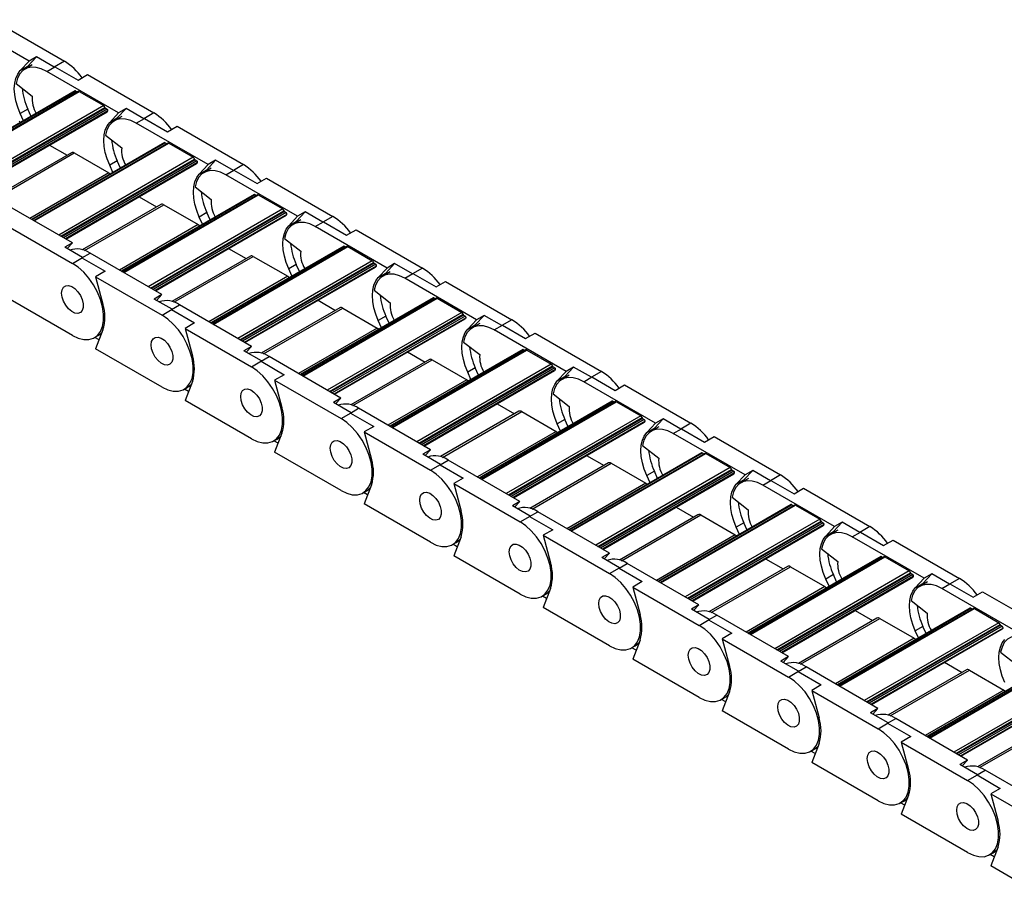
# Model space of a CAD drawing. Header units: millimetres. Extents: x 19 to 819, y 19 to 629.
# Tile 4 of 6: x 663 to 740, y 502 to 571. Entities that reach past the tile are written whole.
import ezdxf

# ---------------------------------------------------------------- set-up
doc = ezdxf.new("R2010")
doc.units = ezdxf.units.MM
doc.header["$LTSCALE"] = 3

msp = doc.modelspace()

# ---------------------------------------------------------------- linework, layer by layer
for p, q in [((663.297, 567.851), (657.683, 571.092)), ((660.871, 570.843), (666.062, 567.847)), ((662.607, 567.111), (663.297, 567.851)), ((663.552, 567.564), (662.958, 567.221)), ((663.201, 567.454), (663.891, 568.194)), ((663.891, 568.194), (663.297, 567.851)), ((665.277, 567.394), (663.891, 568.194)), ((666.062, 567.847), (665.277, 567.394)), ((662.607, 567.111), (663.201, 567.454)), ((663.201, 567.454), (663.065, 567.283)), ((664.683, 567.051), (665.32, 567.418)), ((670.297, 563.81), (664.683, 567.051)), ((665.32, 567.418), (667.129, 566.373)), ((667.129, 566.373), (667.872, 566.802)), ((667.872, 566.802), (673.062, 563.805)), ((662.281, 566.11), (663.545, 565.123)), ((666.908, 565.524), (656.511, 559.522)), ((656.537, 559.507), (666.953, 565.52)), ((667.154, 565.491), (656.663, 559.434)), ((656.707, 559.409), (667.229, 565.483)), ((666.953, 565.52), (667.079, 565.447)), ((667.229, 565.483), (669.138, 564.381)), ((669.138, 564.381), (658.616, 558.307)), ((658.79, 558.207), (669.239, 564.239)), ((669.28, 564.176), (658.864, 558.164)), ((669.414, 564.099), (658.998, 558.086)), ((669.472, 563.963), (659.146, 558.001)), ((659.177, 557.983), (669.405, 563.888)), ((663.201, 564.096), (662.607, 563.753)), ((662.861, 563.188), (662.607, 563.753)), ((663.455, 563.531), (663.201, 564.096)), ((669.28, 564.176), (669.414, 564.099)), ((669.607, 563.07), (670.297, 563.81)), ((670.201, 563.413), (670.891, 564.153)), ((670.891, 564.153), (670.297, 563.81)), ((672.278, 563.352), (670.891, 564.153)), ((673.062, 563.805), (672.278, 563.352)), ((669.607, 563.07), (670.201, 563.413)), ((670.553, 563.523), (669.959, 563.18)), ((670.201, 563.413), (670.065, 563.242)), ((671.684, 563.009), (672.32, 563.377)), ((677.297, 559.769), (671.684, 563.009)), ((672.32, 563.377), (674.13, 562.332)), ((674.13, 562.332), (674.872, 562.761)), ((674.872, 562.761), (680.063, 559.764)), ((673.908, 561.483), (663.511, 555.481)), ((663.538, 555.466), (673.953, 561.479)), ((674.154, 561.449), (663.663, 555.393)), ((663.707, 555.368), (674.229, 561.442)), ((669.281, 562.068), (670.545, 561.081)), ((673.953, 561.479), (674.079, 561.406)), ((674.229, 561.442), (676.138, 560.34)), ((666.611, 560.698), (660.465, 557.15)), ((660.634, 557.095), (666.836, 560.676)), ((664.904, 561.289), (666.27, 560.501)), ((666.836, 560.676), (669.53, 559.12)), ((676.138, 560.34), (665.617, 554.266)), ((665.79, 554.166), (676.239, 560.198)), ((676.28, 560.135), (665.865, 554.122)), ((676.414, 560.058), (665.999, 554.045)), ((676.473, 559.922), (666.146, 553.96)), ((666.177, 553.942), (676.406, 559.847)), ((670.201, 560.055), (669.607, 559.712)), ((670.455, 559.49), (670.201, 560.055)), ((676.28, 560.135), (676.414, 560.058)), ((677.201, 559.372), (677.891, 560.112)), ((677.891, 560.112), (677.297, 559.769)), ((679.278, 559.311), (677.891, 560.112)), ((669.53, 559.12), (663.369, 555.563)), ((669.861, 559.147), (669.607, 559.712)), ((676.607, 559.029), (677.297, 559.769)), ((676.607, 559.029), (677.201, 559.372)), ((677.553, 559.482), (676.959, 559.139)), ((677.201, 559.372), (677.066, 559.201)), ((678.684, 558.968), (679.32, 559.336)), ((680.063, 559.764), (679.278, 559.311)), ((679.32, 559.336), (681.13, 558.291)), ((684.298, 555.727), (678.684, 558.968)), ((681.13, 558.291), (681.873, 558.719)), ((681.873, 558.719), (687.063, 555.723)), ((676.281, 558.027), (677.545, 557.04)), ((666.691, 553.646), (661.077, 556.886)), ((680.909, 557.442), (670.512, 551.44)), ((670.538, 551.425), (680.954, 557.437)), ((681.154, 557.408), (670.664, 551.352)), ((670.708, 551.327), (681.229, 557.401)), ((671.904, 557.248), (673.27, 556.459)), ((680.954, 557.437), (681.079, 557.365)), ((681.229, 557.401), (683.139, 556.299)), ((673.612, 556.657), (667.465, 553.108)), ((667.634, 553.054), (673.837, 556.635)), ((683.139, 556.299), (672.617, 550.224)), ((672.79, 550.124), (683.239, 556.156)), ((683.281, 556.094), (672.865, 550.081)), ((683.415, 556.017), (672.999, 550.004)), ((673.837, 556.635), (676.531, 555.079)), ((677.201, 556.014), (676.607, 555.671)), ((677.455, 555.448), (677.201, 556.014)), ((683.281, 556.094), (683.415, 556.017)), ((684.202, 555.331), (684.892, 556.07)), ((684.892, 556.07), (684.298, 555.727)), ((686.278, 555.27), (684.892, 556.07)), ((683.473, 555.88), (673.146, 549.919)), ((673.178, 549.901), (683.406, 555.806)), ((676.861, 555.105), (676.607, 555.671)), ((683.608, 554.988), (684.298, 555.727)), ((683.608, 554.988), (684.202, 555.331)), ((684.553, 555.441), (683.959, 555.098)), ((684.202, 555.331), (684.066, 555.159)), ((685.684, 554.927), (686.321, 555.294)), ((687.063, 555.723), (686.278, 555.27)), ((686.321, 555.294), (688.13, 554.25)), ((661.508, 555.046), (666.698, 552.049)), ((676.531, 555.079), (670.369, 551.522)), ((691.298, 551.686), (685.684, 554.927)), ((688.13, 554.25), (688.873, 554.678)), ((688.873, 554.678), (694.063, 551.682)), ((683.282, 553.986), (684.546, 552.999)), ((666.691, 553.646), (666.097, 553.303)), ((667.483, 552.502), (666.097, 553.303)), ((666.275, 553.2), (666.691, 553.646)), ((687.909, 553.401), (677.512, 547.399)), ((677.538, 547.383), (687.954, 553.396)), ((688.155, 553.367), (677.664, 547.311)), ((677.708, 547.285), (688.23, 553.359)), ((678.904, 553.207), (680.27, 552.418)), ((687.954, 553.396), (688.08, 553.324)), ((688.23, 553.359), (690.139, 552.257)), ((666.698, 552.049), (667.483, 552.502)), ((667.441, 552.478), (668.077, 552.845)), ((667.441, 552.478), (669.251, 551.433)), ((673.691, 549.604), (668.077, 552.845)), ((680.612, 552.616), (674.465, 549.067)), ((674.635, 549.013), (680.837, 552.593)), ((690.139, 552.257), (679.617, 546.183)), ((680.837, 552.593), (683.531, 551.038)), ((669.251, 551.433), (668.508, 551.004)), ((679.791, 546.083), (690.24, 552.115)), ((690.281, 552.053), (679.866, 546.04)), ((690.415, 551.976), (679.999, 545.963)), ((690.473, 551.839), (680.147, 545.878)), ((680.178, 545.86), (690.406, 551.764)), ((684.202, 551.973), (683.608, 551.63)), ((683.862, 551.064), (683.608, 551.63)), ((684.456, 551.407), (684.202, 551.973)), ((690.281, 552.053), (690.415, 551.976)), ((690.608, 550.947), (691.298, 551.686)), ((691.554, 551.399), (690.96, 551.057)), ((691.202, 551.289), (691.892, 552.029)), ((691.892, 552.029), (691.298, 551.686)), ((693.279, 551.229), (691.892, 552.029)), ((694.063, 551.682), (693.279, 551.229)), ((668.508, 551.004), (673.699, 548.008)), ((668.508, 551.004), (669.081, 548.858)), ((683.531, 551.038), (677.369, 547.481)), ((690.608, 550.947), (691.202, 551.289)), ((691.202, 551.289), (691.066, 551.118)), ((692.685, 550.886), (693.321, 551.253)), ((698.299, 547.645), (692.685, 550.886)), ((693.321, 551.253), (695.131, 550.208)), ((695.131, 550.208), (695.873, 550.637)), ((695.873, 550.637), (701.064, 547.641)), ((690.282, 549.945), (691.546, 548.958)), ((666.698, 546.415), (661.508, 549.412)), ((673.691, 549.604), (673.097, 549.261)), ((674.484, 548.461), (673.097, 549.261)), ((673.275, 549.159), (673.691, 549.604)), ((694.909, 549.359), (684.512, 543.357)), ((684.539, 543.342), (694.954, 549.355)), ((695.155, 549.326), (684.665, 543.27)), ((684.708, 543.244), (695.23, 549.318)), ((685.905, 549.166), (687.271, 548.377)), ((694.954, 549.355), (695.08, 549.282)), ((695.23, 549.318), (697.139, 548.216)), ((673.699, 548.008), (674.484, 548.461)), ((674.441, 548.437), (675.078, 548.804)), ((674.441, 548.437), (676.251, 547.392)), ((680.692, 545.563), (675.078, 548.804)), ((687.612, 548.574), (681.466, 545.026)), ((681.635, 544.972), (687.837, 548.552)), ((687.837, 548.552), (690.531, 546.997)), ((697.139, 548.216), (686.618, 542.142)), ((686.791, 542.042), (697.24, 548.074)), ((697.282, 548.012), (686.866, 541.999)), ((697.415, 547.934), (687, 541.922)), ((697.474, 547.798), (687.147, 541.836)), ((687.178, 541.818), (697.407, 547.723)), ((691.202, 547.931), (690.608, 547.588)), ((690.862, 547.023), (690.608, 547.588)), ((691.456, 547.366), (691.202, 547.931)), ((697.282, 548.012), (697.415, 547.934)), ((697.608, 546.905), (698.299, 547.645)), ((698.202, 547.248), (698.892, 547.988)), ((698.892, 547.988), (698.299, 547.645)), ((700.279, 547.187), (698.892, 547.988)), ((701.064, 547.641), (700.279, 547.187)), ((669.081, 546.856), (668.508, 545.37)), ((676.251, 547.392), (675.509, 546.963)), ((675.509, 546.963), (680.699, 543.967)), ((675.509, 546.963), (676.081, 544.817)), ((690.531, 546.997), (684.37, 543.44)), ((697.608, 546.905), (698.202, 547.248)), ((698.554, 547.358), (697.96, 547.015)), ((698.202, 547.248), (698.067, 547.077)), ((699.685, 546.845), (700.321, 547.212)), ((705.299, 543.604), (699.685, 546.845)), ((700.321, 547.212), (702.131, 546.167)), ((668.423, 546.244), (668.699, 546.403)), ((668.778, 546.072), (668.451, 546.26)), ((702.131, 546.167), (702.874, 546.596)), ((702.874, 546.596), (708.064, 543.599)), ((673.699, 542.374), (668.508, 545.37)), ((680.692, 545.563), (680.098, 545.22)), ((681.484, 544.42), (680.098, 545.22)), ((680.276, 545.117), (680.692, 545.563)), ((701.91, 545.318), (691.513, 539.316)), ((691.539, 539.301), (701.955, 545.314)), ((702.156, 545.284), (691.665, 539.228)), ((691.709, 539.203), (702.231, 545.277)), ((697.283, 545.904), (698.546, 544.917)), ((701.955, 545.314), (702.081, 545.241)), ((702.231, 545.277), (704.14, 544.175)), ((680.699, 543.967), (681.484, 544.42)), ((681.442, 544.395), (682.078, 544.763)), ((687.692, 541.522), (682.078, 544.763)), ((694.613, 544.533), (688.466, 540.985)), ((688.635, 540.93), (694.838, 544.511)), ((692.905, 545.124), (694.271, 544.336)), ((694.838, 544.511), (697.532, 542.956)), ((681.442, 544.395), (683.251, 543.351)), ((704.14, 544.175), (693.618, 538.101)), ((693.791, 538.001), (704.24, 544.033)), ((704.282, 543.97), (693.866, 537.958)), ((704.416, 543.893), (694, 537.88)), ((704.474, 543.757), (694.147, 537.795)), ((694.179, 537.777), (704.407, 543.682)), ((698.202, 543.89), (697.608, 543.547)), ((698.456, 543.325), (698.202, 543.89)), ((704.282, 543.97), (704.416, 543.893)), ((705.203, 543.207), (705.893, 543.947)), ((705.893, 543.947), (705.299, 543.604)), ((707.279, 543.146), (705.893, 543.947)), ((683.251, 543.351), (682.509, 542.922)), ((682.509, 542.922), (687.7, 539.926)), ((682.509, 542.922), (683.081, 540.776)), ((697.532, 542.956), (691.37, 539.399)), ((697.862, 542.982), (697.608, 543.547)), ((704.609, 542.864), (705.299, 543.604)), ((704.609, 542.864), (705.203, 543.207)), ((705.554, 543.317), (704.96, 542.974)), ((705.203, 543.207), (705.067, 543.036)), ((706.685, 542.803), (707.322, 543.171)), ((708.064, 543.599), (707.279, 543.146)), ((707.322, 543.171), (709.131, 542.126)), ((675.424, 542.203), (675.699, 542.362)), ((675.779, 542.03), (675.452, 542.219)), ((676.081, 542.815), (675.509, 541.329)), ((712.299, 539.563), (706.685, 542.803)), ((709.131, 542.126), (709.874, 542.555)), ((709.874, 542.555), (715.065, 539.558)), ((687.692, 541.522), (687.098, 541.179)), ((687.276, 541.076), (687.692, 541.522)), ((704.283, 541.862), (705.547, 540.875)), ((680.699, 538.333), (675.509, 541.329)), ((688.484, 540.379), (687.098, 541.179)), ((688.442, 540.354), (689.078, 540.722)), ((694.692, 537.481), (689.078, 540.722)), ((708.91, 541.277), (698.513, 535.275)), ((698.539, 535.26), (708.955, 541.273)), ((709.156, 541.243), (698.665, 535.187)), ((698.709, 535.162), (709.231, 541.236)), ((699.905, 541.083), (701.271, 540.295)), ((708.955, 541.273), (709.081, 541.2)), ((709.231, 541.236), (711.14, 540.134)), ((687.7, 539.926), (688.484, 540.379)), ((688.442, 540.354), (690.252, 539.309)), ((701.613, 540.492), (695.467, 536.944)), ((695.636, 536.889), (701.838, 540.47)), ((711.14, 540.134), (700.618, 534.06)), ((700.792, 533.96), (711.241, 539.992)), ((711.282, 539.929), (700.867, 533.916)), ((711.416, 539.852), (701, 533.839)), ((701.838, 540.47), (704.532, 538.914)), ((705.203, 539.849), (704.609, 539.506)), ((705.457, 539.283), (705.203, 539.849)), ((711.282, 539.929), (711.416, 539.852)), ((712.203, 539.166), (712.893, 539.905)), ((712.893, 539.905), (712.299, 539.563)), ((714.28, 539.105), (712.893, 539.905)), ((690.252, 539.309), (689.509, 538.881)), ((711.474, 539.715), (701.148, 533.754)), ((701.179, 533.736), (711.408, 539.641)), ((704.863, 538.941), (704.609, 539.506)), ((711.609, 538.823), (712.299, 539.563)), ((711.609, 538.823), (712.203, 539.166)), ((712.555, 539.276), (711.961, 538.933)), ((712.203, 539.166), (712.067, 538.994)), ((713.686, 538.762), (714.322, 539.13)), ((715.065, 539.558), (714.28, 539.105)), ((714.322, 539.13), (716.132, 538.085)), ((682.424, 538.162), (682.7, 538.321)), ((683.081, 538.773), (682.509, 537.288)), ((689.509, 538.881), (694.7, 535.884)), ((689.509, 538.881), (690.082, 536.734)), ((704.532, 538.914), (698.37, 535.357)), ((719.3, 535.521), (713.686, 538.762)), ((716.132, 538.085), (716.874, 538.513)), ((716.874, 538.513), (722.065, 535.517)), ((682.779, 537.989), (682.452, 538.178)), ((711.283, 537.821), (712.547, 536.834)), ((687.7, 534.291), (682.509, 537.288)), ((694.692, 537.481), (694.098, 537.138)), ((695.485, 536.337), (694.098, 537.138)), ((694.276, 537.035), (694.692, 537.481)), ((715.91, 537.236), (705.513, 531.234)), ((705.54, 531.219), (715.955, 537.231)), ((716.156, 537.202), (705.666, 531.146)), ((705.71, 531.121), (716.231, 537.195)), ((706.906, 537.042), (708.272, 536.253)), ((715.955, 537.231), (716.081, 537.159)), ((716.231, 537.195), (718.14, 536.092)), ((694.7, 535.884), (695.485, 536.337)), ((695.442, 536.313), (696.079, 536.68)), ((695.442, 536.313), (697.252, 535.268)), ((701.693, 533.439), (696.079, 536.68)), ((708.613, 536.451), (702.467, 532.902)), ((702.636, 532.848), (708.838, 536.428)), ((718.14, 536.092), (707.619, 530.018)), ((707.792, 529.918), (718.241, 535.95)), ((708.838, 536.428), (711.533, 534.873)), ((697.252, 535.268), (696.51, 534.84)), ((718.283, 535.888), (707.867, 529.875)), ((718.416, 535.811), (708.001, 529.798)), ((718.475, 535.674), (708.148, 529.713)), ((708.179, 529.695), (718.408, 535.599)), ((712.203, 535.808), (711.609, 535.465)), ((711.863, 534.899), (711.609, 535.465)), ((712.457, 535.242), (712.203, 535.808)), ((718.283, 535.888), (718.416, 535.811)), ((718.61, 534.782), (719.3, 535.521)), ((719.555, 535.235), (718.961, 534.892)), ((719.203, 535.125), (719.894, 535.864)), ((719.894, 535.864), (719.3, 535.521)), ((721.28, 535.064), (719.894, 535.864)), ((722.065, 535.517), (721.28, 535.064)), ((690.082, 534.732), (689.509, 533.247)), ((696.51, 534.84), (701.7, 531.843)), ((696.51, 534.84), (697.082, 532.693)), ((711.533, 534.873), (705.371, 531.316)), ((718.61, 534.782), (719.203, 535.125)), ((719.203, 535.125), (719.068, 534.953)), ((720.686, 534.721), (721.322, 535.088)), ((726.3, 531.48), (720.686, 534.721)), ((721.322, 535.088), (723.132, 534.044)), ((723.132, 534.044), (723.875, 534.472)), ((723.875, 534.472), (729.065, 531.476)), ((689.424, 534.121), (689.7, 534.28)), ((689.779, 533.948), (689.452, 534.137)), ((718.284, 533.78), (719.547, 532.793)), ((694.7, 530.25), (689.509, 533.247)), ((701.693, 533.439), (701.099, 533.097)), ((702.485, 532.296), (701.099, 533.097)), ((701.277, 532.994), (701.693, 533.439)), ((722.911, 533.195), (712.514, 527.193)), ((712.54, 527.177), (722.956, 533.19)), ((723.157, 533.161), (712.666, 527.105)), ((712.71, 527.079), (723.232, 533.153)), ((713.906, 533.001), (715.272, 532.212)), ((722.956, 533.19), (723.082, 533.118)), ((723.232, 533.153), (725.141, 532.051)), ((701.7, 531.843), (702.485, 532.296)), ((702.443, 532.272), (703.079, 532.639)), ((702.443, 532.272), (704.252, 531.227)), ((708.693, 529.398), (703.079, 532.639)), ((715.614, 532.409), (709.467, 528.861)), ((709.637, 528.807), (715.839, 532.387)), ((715.839, 532.387), (718.533, 530.832)), ((725.141, 532.051), (714.619, 525.977)), ((714.792, 525.877), (725.241, 531.909)), ((725.283, 531.847), (714.867, 525.834)), ((725.417, 531.769), (715.001, 525.757)), ((725.475, 531.633), (715.148, 525.672)), ((715.18, 525.653), (725.408, 531.558)), ((719.203, 531.766), (718.61, 531.424)), ((718.863, 530.858), (718.61, 531.424)), ((719.457, 531.201), (719.203, 531.766)), ((725.283, 531.847), (725.417, 531.769)), ((725.61, 530.74), (726.3, 531.48)), ((726.204, 531.083), (726.894, 531.823)), ((726.894, 531.823), (726.3, 531.48)), ((728.28, 531.023), (726.894, 531.823)), ((729.065, 531.476), (728.28, 531.023)), ((697.082, 530.691), (696.51, 529.205)), ((704.252, 531.227), (703.51, 530.798)), ((703.51, 530.798), (708.701, 527.802)), ((703.51, 530.798), (704.082, 528.652)), ((718.533, 530.832), (712.371, 527.275)), ((725.61, 530.74), (726.204, 531.083)), ((726.556, 531.193), (725.962, 530.85)), ((726.204, 531.083), (726.068, 530.912)), ((727.686, 530.68), (728.323, 531.047)), ((733.3, 527.439), (727.686, 530.68)), ((728.323, 531.047), (730.133, 530.002)), ((696.425, 530.079), (696.7, 530.239)), ((696.78, 529.907), (696.453, 530.095)), ((730.133, 530.002), (730.875, 530.431)), ((730.875, 530.431), (736.066, 527.434)), ((701.7, 526.209), (696.51, 529.205)), ((708.693, 529.398), (708.099, 529.055)), ((709.485, 528.255), (708.099, 529.055)), ((708.277, 528.953), (708.693, 529.398)), ((729.911, 529.153), (719.514, 523.151)), ((719.54, 523.136), (729.956, 529.149)), ((730.157, 529.12), (719.666, 523.063)), ((719.71, 523.038), (730.232, 529.112)), ((725.284, 529.739), (726.548, 528.752)), ((729.956, 529.149), (730.082, 529.076)), ((730.232, 529.112), (732.141, 528.01)), ((708.701, 527.802), (709.485, 528.255)), ((709.443, 528.23), (710.079, 528.598)), ((715.693, 525.357), (710.079, 528.598)), ((722.614, 528.368), (716.468, 524.82)), ((716.637, 524.765), (722.839, 528.346)), ((720.907, 528.959), (722.272, 528.171)), ((722.839, 528.346), (725.533, 526.791)), ((709.443, 528.23), (711.253, 527.186)), ((732.141, 528.01), (721.619, 521.936)), ((721.793, 521.836), (732.242, 527.868)), ((732.283, 527.805), (721.868, 521.793)), ((732.417, 527.728), (722.001, 521.715)), ((732.475, 527.592), (722.149, 521.63)), ((722.18, 521.612), (732.409, 527.517)), ((726.204, 527.725), (725.61, 527.382)), ((726.458, 527.16), (726.204, 527.725)), ((732.283, 527.805), (732.417, 527.728)), ((733.204, 527.042), (733.894, 527.782)), ((733.894, 527.782), (733.3, 527.439)), ((735.281, 526.981), (733.894, 527.782)), ((711.253, 527.186), (710.51, 526.757)), ((710.51, 526.757), (715.701, 523.761)), ((710.51, 526.757), (711.083, 524.611)), ((725.533, 526.791), (719.372, 523.234)), ((725.864, 526.817), (725.61, 527.382)), ((732.61, 526.699), (733.3, 527.439)), ((732.61, 526.699), (733.204, 527.042)), ((733.556, 527.152), (732.962, 526.809)), ((733.204, 527.042), (733.069, 526.871)), ((734.687, 526.638), (735.323, 527.006)), ((736.066, 527.434), (735.281, 526.981)), ((735.323, 527.006), (737.133, 525.961)), ((703.425, 526.038), (703.701, 526.197)), ((703.78, 525.865), (703.453, 526.054)), ((704.082, 526.65), (703.51, 525.164)), ((740.301, 523.398), (734.687, 526.638)), ((737.133, 525.961), (737.875, 526.39)), ((737.875, 526.39), (743.066, 523.393)), ((715.693, 525.357), (715.099, 525.014)), ((715.277, 524.911), (715.693, 525.357)), ((732.284, 525.697), (733.548, 524.71)), ((708.701, 522.168), (703.51, 525.164)), ((716.486, 524.214), (715.099, 525.014)), ((716.443, 524.189), (717.08, 524.557)), ((722.694, 521.316), (717.08, 524.557)), ((736.911, 525.112), (726.514, 519.11)), ((726.541, 519.095), (736.956, 525.108)), ((737.157, 525.078), (726.667, 519.022)), ((726.711, 518.997), (737.232, 525.071)), ((727.907, 524.918), (729.273, 524.13)), ((736.956, 525.108), (737.082, 525.035)), ((737.232, 525.071), (739.142, 523.969)), ((715.701, 523.761), (716.486, 524.214)), ((716.443, 524.189), (718.253, 523.144)), ((729.615, 524.327), (723.468, 520.779)), ((723.637, 520.724), (729.84, 524.305)), ((739.142, 523.969), (728.62, 517.895)), ((728.793, 517.795), (739.242, 523.827)), ((739.284, 523.764), (728.868, 517.751)), ((739.417, 523.687), (729.002, 517.674)), ((729.84, 524.305), (732.534, 522.749)), ((733.204, 523.684), (732.61, 523.341)), ((733.458, 523.119), (733.204, 523.684)), ((739.284, 523.764), (739.417, 523.687)), ((718.253, 523.144), (717.511, 522.716)), ((739.476, 523.551), (729.149, 517.589)), ((729.18, 517.571), (739.409, 523.476)), ((732.864, 522.776), (732.61, 523.341)), ((710.425, 521.997), (710.701, 522.156)), ((711.083, 522.608), (710.51, 521.123)), ((717.511, 522.716), (722.701, 519.719)), ((717.511, 522.716), (718.083, 520.57)), ((732.534, 522.749), (726.372, 519.192)), ((710.781, 521.824), (710.453, 522.013)), ((739.285, 521.656), (740.549, 520.669)), ((715.701, 518.126), (710.51, 521.123)), ((722.694, 521.316), (722.1, 520.973)), ((723.486, 520.173), (722.1, 520.973)), ((722.278, 520.87), (722.694, 521.316)), ((743.912, 521.071), (733.515, 515.069)), ((733.541, 515.054), (743.957, 521.066)), ((744.158, 521.037), (733.667, 514.981)), ((733.711, 514.956), (744.233, 521.03)), ((734.907, 520.877), (736.273, 520.089)), ((722.701, 519.719), (723.486, 520.173)), ((723.444, 520.148), (724.08, 520.515)), ((723.444, 520.148), (725.254, 519.103)), ((729.694, 517.275), (724.08, 520.515)), ((736.615, 520.286), (730.468, 516.737)), ((730.638, 516.683), (736.84, 520.264)), ((746.142, 519.928), (735.62, 513.854)), ((735.794, 513.753), (746.243, 519.786)), ((736.84, 520.264), (739.534, 518.708)), ((725.254, 519.103), (724.511, 518.675)), ((746.284, 519.723), (735.868, 513.71)), ((746.418, 519.646), (736.002, 513.633)), ((746.476, 519.509), (736.149, 513.548)), ((736.181, 513.53), (746.409, 519.435)), ((718.083, 518.567), (717.511, 517.082)), ((724.511, 518.675), (729.702, 515.678)), ((724.511, 518.675), (725.083, 516.528)), ((739.534, 518.708), (733.372, 515.151)), ((717.426, 517.956), (717.702, 518.115)), ((717.781, 517.783), (717.454, 517.972)), ((722.701, 514.085), (717.511, 517.082)), ((729.694, 517.275), (729.1, 516.932)), ((730.487, 516.131), (729.1, 516.932)), ((729.278, 516.829), (729.694, 517.275)), ((729.702, 515.678), (730.487, 516.131)), ((730.444, 516.107), (731.081, 516.474)), ((730.444, 516.107), (732.254, 515.062)), ((736.694, 513.233), (731.081, 516.474)), ((743.615, 516.245), (737.469, 512.696)), ((737.638, 512.642), (743.84, 516.222)), ((725.083, 514.526), (724.511, 513.041)), ((732.254, 515.062), (731.511, 514.633)), ((731.511, 514.633), (736.702, 511.637)), ((731.511, 514.633), (732.084, 512.487)), ((724.426, 513.914), (724.702, 514.074)), ((724.781, 513.742), (724.454, 513.931)), ((729.702, 510.044), (724.511, 513.041)), ((736.694, 513.233), (736.1, 512.89)), ((737.487, 512.09), (736.1, 512.89)), ((736.279, 512.788), (736.694, 513.233)), ((736.702, 511.637), (737.487, 512.09)), ((737.444, 512.066), (738.081, 512.433)), ((743.695, 509.192), (738.081, 512.433)), ((737.444, 512.066), (739.254, 511.021)), ((739.254, 511.021), (738.512, 510.592)), ((738.512, 510.592), (743.702, 507.596)), ((738.512, 510.592), (739.084, 508.446)), ((731.427, 509.873), (731.702, 510.032)), ((731.782, 509.701), (731.454, 509.889)), ((732.084, 510.485), (731.511, 508.999)), ((736.702, 506.003), (731.511, 508.999)), ((738.427, 505.832), (738.703, 505.991)), ((739.084, 506.444), (738.512, 504.958)), ((738.782, 505.659), (738.455, 505.848)), ((743.702, 501.962), (738.512, 504.958))]:
    msp.add_line(p, q)
at = {"flags": 128}
for points in [[(662.607, 563.753), (662.41, 564.251), (662.266, 564.749), (662.178, 565.235), (662.148, 565.697), (662.178, 566.125), (662.266, 566.51), (662.41, 566.841), (662.607, 567.111)], [(664.683, 567.051), (664.26, 567.252), (663.849, 567.362), (663.463, 567.377), (663.115, 567.297), (662.814, 567.123), (662.57, 566.862), (662.391, 566.52), (662.281, 566.11)], [(662.53, 563.162), (662.592, 563.119), (662.649, 563.066)], [(669.607, 559.712), (669.41, 560.21), (669.266, 560.708), (669.178, 561.193), (669.149, 561.656), (669.178, 562.084), (669.266, 562.468), (669.41, 562.8), (669.607, 563.07)], [(671.684, 563.009), (671.26, 563.211), (670.849, 563.321), (670.464, 563.336), (670.115, 563.256), (669.815, 563.082), (669.571, 562.821), (669.391, 562.479), (669.281, 562.068)], [(669.53, 559.12), (669.592, 559.078), (669.65, 559.025)], [(678.684, 558.968), (678.26, 559.17), (677.85, 559.28), (677.464, 559.295), (677.116, 559.214), (676.815, 559.041), (676.571, 558.779), (676.392, 558.438), (676.281, 558.027)], [(676.607, 555.671), (676.41, 556.169), (676.266, 556.667), (676.178, 557.152), (676.149, 557.615), (676.178, 558.043), (676.266, 558.427), (676.41, 558.758), (676.607, 559.029)], [(685.684, 554.927), (685.261, 555.129), (684.85, 555.239), (684.464, 555.254), (684.116, 555.173), (683.815, 555), (683.572, 554.738), (683.392, 554.397), (683.282, 553.986)], [(676.531, 555.079), (676.593, 555.036), (676.65, 554.984)], [(683.608, 551.63), (683.411, 552.128), (683.267, 552.625), (683.179, 553.111), (683.149, 553.573), (683.179, 554.002), (683.267, 554.386), (683.411, 554.717), (683.608, 554.988)], [(666.698, 546.415), (667.147, 546.204), (667.58, 546.097), (667.983, 546.096), (668.342, 546.201), (668.645, 546.411), (668.882, 546.716), (669.045, 547.107), (669.128, 547.57), (669.128, 548.09), (669.045, 548.648), (668.882, 549.227), (668.645, 549.806), (668.342, 550.365), (667.983, 550.886), (667.58, 551.35), (667.147, 551.742), (666.698, 552.049)], [(683.531, 551.038), (683.593, 550.995), (683.65, 550.942)], [(690.608, 547.588), (690.411, 548.087), (690.267, 548.584), (690.179, 549.07), (690.15, 549.532), (690.179, 549.96), (690.267, 550.345), (690.411, 550.676), (690.608, 550.947)], [(692.685, 550.886), (692.261, 551.088), (691.85, 551.198), (691.465, 551.213), (691.117, 551.132), (690.816, 550.958), (690.572, 550.697), (690.392, 550.356), (690.282, 549.945)], [(665.85, 549.722), (665.888, 549.989), (665.997, 550.189), (666.169, 550.304), (666.388, 550.323), (666.635, 550.246), (666.887, 550.078), (667.123, 549.836), (667.32, 549.539), (667.463, 549.216), (667.537, 548.894), (667.537, 548.602), (667.463, 548.366), (667.32, 548.207), (667.123, 548.139), (666.887, 548.168), (666.635, 548.292), (666.388, 548.499), (666.169, 548.771), (665.997, 549.085), (665.888, 549.411), (665.85, 549.722)], [(665.85, 549.722), (665.888, 549.989), (665.997, 550.189), (666.169, 550.304), (666.388, 550.323), (666.635, 550.246), (666.887, 550.078), (667.123, 549.836), (667.32, 549.539), (667.463, 549.216), (667.537, 548.894), (667.537, 548.602), (667.463, 548.366), (667.32, 548.207), (667.123, 548.139), (666.887, 548.168), (666.635, 548.292), (666.388, 548.499), (666.169, 548.771), (665.997, 549.085), (665.888, 549.411), (665.85, 549.722)], [(673.699, 542.374), (674.147, 542.163), (674.58, 542.055), (674.983, 542.054), (675.342, 542.16), (675.646, 542.369), (675.883, 542.675), (676.045, 543.065), (676.128, 543.529), (676.128, 544.049), (676.045, 544.607), (675.883, 545.186), (675.646, 545.765), (675.342, 546.324), (674.983, 546.845), (674.58, 547.309), (674.147, 547.701), (673.699, 548.008)], [(690.531, 546.997), (690.594, 546.954), (690.651, 546.901)], [(697.608, 543.547), (697.411, 544.045), (697.267, 544.543), (697.179, 545.029), (697.15, 545.491), (697.179, 545.919), (697.267, 546.303), (697.411, 546.635), (697.608, 546.905)], [(699.685, 546.845), (699.261, 547.046), (698.851, 547.156), (698.465, 547.171), (698.117, 547.091), (697.816, 546.917), (697.572, 546.656), (697.393, 546.314), (697.283, 545.904)], [(668.699, 546.403), (668.809, 546.475), (669.004, 546.657)], [(672.85, 545.681), (672.888, 545.948), (672.998, 546.148), (673.17, 546.262), (673.389, 546.282), (673.635, 546.205), (673.888, 546.037), (674.123, 545.795), (674.321, 545.498), (674.463, 545.175), (674.538, 544.853), (674.538, 544.56), (674.463, 544.324), (674.321, 544.165), (674.123, 544.097), (673.888, 544.127), (673.635, 544.25), (673.389, 544.458), (673.17, 544.73), (672.998, 545.044), (672.888, 545.37), (672.85, 545.681)], [(672.85, 545.681), (672.888, 545.948), (672.998, 546.148), (673.17, 546.262), (673.389, 546.282), (673.635, 546.205), (673.888, 546.037), (674.123, 545.795), (674.321, 545.498), (674.463, 545.175), (674.538, 544.853), (674.538, 544.56), (674.463, 544.324), (674.321, 544.165), (674.123, 544.097), (673.888, 544.127), (673.635, 544.25), (673.389, 544.458), (673.17, 544.73), (672.998, 545.044), (672.888, 545.37), (672.85, 545.681)], [(680.699, 538.333), (681.147, 538.122), (681.58, 538.014), (681.983, 538.013), (682.343, 538.119), (682.646, 538.328), (682.883, 538.633), (683.046, 539.024), (683.128, 539.487), (683.128, 540.007), (683.046, 540.566), (682.883, 541.145), (682.646, 541.723), (682.343, 542.283), (681.983, 542.803), (681.58, 543.268), (681.147, 543.66), (680.699, 543.967)], [(697.532, 542.956), (697.594, 542.913), (697.651, 542.86)], [(706.685, 542.803), (706.262, 543.005), (705.851, 543.115), (705.466, 543.13), (705.117, 543.05), (704.817, 542.876), (704.573, 542.614), (704.393, 542.273), (704.283, 541.862)], [(675.699, 542.362), (675.809, 542.434), (676.004, 542.615)], [(679.851, 541.64), (679.888, 541.907), (679.998, 542.106), (680.17, 542.221), (680.389, 542.241), (680.636, 542.163), (680.888, 541.996), (681.123, 541.753), (681.321, 541.457), (681.464, 541.133), (681.538, 540.811), (681.538, 540.519), (681.464, 540.283), (681.321, 540.124), (681.123, 540.056), (680.888, 540.085), (680.636, 540.209), (680.389, 540.417), (680.17, 540.689), (679.998, 541.002), (679.888, 541.329), (679.851, 541.64)], [(679.851, 541.64), (679.888, 541.907), (679.998, 542.106), (680.17, 542.221), (680.389, 542.241), (680.636, 542.163), (680.888, 541.996), (681.123, 541.753), (681.321, 541.457), (681.464, 541.133), (681.538, 540.811), (681.538, 540.519), (681.464, 540.283), (681.321, 540.124), (681.123, 540.056), (680.888, 540.085), (680.636, 540.209), (680.389, 540.417), (680.17, 540.689), (679.998, 541.002), (679.888, 541.329), (679.851, 541.64)], [(704.609, 539.506), (704.412, 540.004), (704.268, 540.502), (704.18, 540.987), (704.15, 541.45), (704.18, 541.878), (704.268, 542.262), (704.412, 542.593), (704.609, 542.864)], [(687.7, 534.291), (688.148, 534.081), (688.581, 533.973), (688.984, 533.972), (689.343, 534.078), (689.646, 534.287), (689.883, 534.592), (690.046, 534.983), (690.129, 535.446), (690.129, 535.966), (690.046, 536.525), (689.883, 537.103), (689.646, 537.682), (689.343, 538.242), (688.984, 538.762), (688.581, 539.227), (688.148, 539.619), (687.7, 539.926)], [(713.686, 538.762), (713.262, 538.964), (712.851, 539.074), (712.466, 539.089), (712.118, 539.008), (711.817, 538.835), (711.573, 538.573), (711.393, 538.232), (711.283, 537.821)], [(682.7, 538.321), (682.81, 538.393), (683.005, 538.574)], [(704.532, 538.914), (704.594, 538.871), (704.652, 538.819)], [(711.609, 535.465), (711.412, 535.963), (711.268, 536.46), (711.18, 536.946), (711.151, 537.408), (711.18, 537.837), (711.268, 538.221), (711.412, 538.552), (711.609, 538.823)], [(686.851, 537.598), (686.889, 537.865), (686.998, 538.065), (687.17, 538.18), (687.39, 538.2), (687.636, 538.122), (687.888, 537.955), (688.124, 537.712), (688.322, 537.416), (688.464, 537.092), (688.539, 536.77), (688.539, 536.478), (688.464, 536.242), (688.322, 536.083), (688.124, 536.015), (687.888, 536.044), (687.636, 536.168), (687.39, 536.375), (687.17, 536.648), (686.998, 536.961), (686.889, 537.288), (686.851, 537.598)], [(686.851, 537.598), (686.889, 537.865), (686.998, 538.065), (687.17, 538.18), (687.39, 538.2), (687.636, 538.122), (687.888, 537.955), (688.124, 537.712), (688.322, 537.416), (688.464, 537.092), (688.539, 536.77), (688.539, 536.478), (688.464, 536.242), (688.322, 536.083), (688.124, 536.015), (687.888, 536.044), (687.636, 536.168), (687.39, 536.375), (687.17, 536.648), (686.998, 536.961), (686.889, 537.288), (686.851, 537.598)], [(694.7, 530.25), (695.148, 530.039), (695.581, 529.932), (695.984, 529.931), (696.343, 530.037), (696.647, 530.246), (696.884, 530.551), (697.046, 530.942), (697.129, 531.405), (697.129, 531.925), (697.046, 532.484), (696.884, 533.062), (696.647, 533.641), (696.343, 534.2), (695.984, 534.721), (695.581, 535.185), (695.148, 535.578), (694.7, 535.884)], [(689.7, 534.28), (689.81, 534.352), (690.005, 534.533)], [(711.533, 534.873), (711.595, 534.83), (711.652, 534.777)], [(718.61, 531.424), (718.412, 531.922), (718.268, 532.419), (718.181, 532.905), (718.151, 533.367), (718.181, 533.796), (718.268, 534.18), (718.412, 534.511), (718.61, 534.782)], [(720.686, 534.721), (720.262, 534.923), (719.852, 535.033), (719.466, 535.048), (719.118, 534.967), (718.817, 534.793), (718.573, 534.532), (718.394, 534.191), (718.284, 533.78)], [(693.851, 533.557), (693.889, 533.824), (693.999, 534.024), (694.171, 534.139), (694.39, 534.158), (694.636, 534.081), (694.889, 533.913), (695.124, 533.671), (695.322, 533.375), (695.464, 533.051), (695.539, 532.729), (695.539, 532.437), (695.464, 532.201), (695.322, 532.042), (695.124, 531.974), (694.889, 532.003), (694.636, 532.127), (694.39, 532.334), (694.171, 532.607), (693.999, 532.92), (693.889, 533.246), (693.851, 533.557)], [(693.851, 533.557), (693.889, 533.824), (693.999, 534.024), (694.171, 534.139), (694.39, 534.158), (694.636, 534.081), (694.889, 533.913), (695.124, 533.671), (695.322, 533.375), (695.464, 533.051), (695.539, 532.729), (695.539, 532.437), (695.464, 532.201), (695.322, 532.042), (695.124, 531.974), (694.889, 532.003), (694.636, 532.127), (694.39, 532.334), (694.171, 532.607), (693.999, 532.92), (693.889, 533.246), (693.851, 533.557)], [(701.7, 526.209), (702.148, 525.998), (702.581, 525.89), (702.984, 525.89), (703.344, 525.995), (703.647, 526.204), (703.884, 526.51), (704.047, 526.901), (704.129, 527.364), (704.129, 527.884), (704.047, 528.442), (703.884, 529.021), (703.647, 529.6), (703.344, 530.159), (702.984, 530.68), (702.581, 531.144), (702.148, 531.536), (701.7, 531.843)], [(718.533, 530.832), (718.595, 530.789), (718.652, 530.736)], [(725.61, 527.382), (725.413, 527.88), (725.269, 528.378), (725.181, 528.864), (725.151, 529.326), (725.181, 529.754), (725.269, 530.139), (725.413, 530.47), (725.61, 530.74)], [(727.686, 530.68), (727.263, 530.881), (726.852, 530.991), (726.467, 531.006), (726.118, 530.926), (725.818, 530.752), (725.574, 530.491), (725.394, 530.149), (725.284, 529.739)], [(696.7, 530.239), (696.81, 530.311), (697.005, 530.492)], [(700.852, 529.516), (700.889, 529.783), (700.999, 529.983), (701.171, 530.097), (701.39, 530.117), (701.637, 530.04), (701.889, 529.872), (702.124, 529.63), (702.322, 529.333), (702.465, 529.01), (702.539, 528.688), (702.539, 528.396), (702.465, 528.16), (702.322, 528), (702.124, 527.933), (701.889, 527.962), (701.637, 528.085), (701.39, 528.293), (701.171, 528.565), (700.999, 528.879), (700.889, 529.205), (700.852, 529.516)], [(700.852, 529.516), (700.889, 529.783), (700.999, 529.983), (701.171, 530.097), (701.39, 530.117), (701.637, 530.04), (701.889, 529.872), (702.124, 529.63), (702.322, 529.333), (702.465, 529.01), (702.539, 528.688), (702.539, 528.396), (702.465, 528.16), (702.322, 528), (702.124, 527.933), (701.889, 527.962), (701.637, 528.085), (701.39, 528.293), (701.171, 528.565), (700.999, 528.879), (700.889, 529.205), (700.852, 529.516)], [(708.701, 522.168), (709.149, 521.957), (709.582, 521.849), (709.985, 521.848), (710.344, 521.954), (710.647, 522.163), (710.884, 522.468), (711.047, 522.859), (711.13, 523.323), (711.13, 523.842), (711.047, 524.401), (710.884, 524.98), (710.647, 525.559), (710.344, 526.118), (709.985, 526.639), (709.582, 527.103), (709.149, 527.495), (708.701, 527.802)], [(725.533, 526.791), (725.595, 526.748), (725.653, 526.695)], [(734.687, 526.638), (734.263, 526.84), (733.852, 526.95), (733.467, 526.965), (733.119, 526.885), (732.818, 526.711), (732.574, 526.45), (732.394, 526.108), (732.284, 525.697)], [(703.701, 526.197), (703.811, 526.269), (704.006, 526.451)], [(707.852, 525.475), (707.89, 525.742), (707.999, 525.941), (708.172, 526.056), (708.391, 526.076), (708.637, 525.998), (708.889, 525.831), (709.125, 525.588), (709.323, 525.292), (709.465, 524.969), (709.54, 524.646), (709.54, 524.354), (709.465, 524.118), (709.323, 523.959), (709.125, 523.891), (708.889, 523.92), (708.637, 524.044), (708.391, 524.252), (708.172, 524.524), (707.999, 524.838), (707.89, 525.164), (707.852, 525.475)], [(707.852, 525.475), (707.89, 525.742), (707.999, 525.941), (708.172, 526.056), (708.391, 526.076), (708.637, 525.998), (708.889, 525.831), (709.125, 525.588), (709.323, 525.292), (709.465, 524.969), (709.54, 524.646), (709.54, 524.354), (709.465, 524.118), (709.323, 523.959), (709.125, 523.891), (708.889, 523.92), (708.637, 524.044), (708.391, 524.252), (708.172, 524.524), (707.999, 524.838), (707.89, 525.164), (707.852, 525.475)], [(732.61, 523.341), (732.413, 523.839), (732.269, 524.337), (732.181, 524.822), (732.152, 525.285), (732.181, 525.713), (732.269, 526.097), (732.413, 526.429), (732.61, 526.699)], [(715.701, 518.126), (716.149, 517.916), (716.582, 517.808), (716.985, 517.807), (717.344, 517.913), (717.648, 518.122), (717.885, 518.427), (718.047, 518.818), (718.13, 519.281), (718.13, 519.801), (718.047, 520.36), (717.885, 520.939), (717.648, 521.517), (717.344, 522.077), (716.985, 522.597), (716.582, 523.062), (716.149, 523.454), (715.701, 523.761)], [(741.687, 522.597), (741.263, 522.799), (740.853, 522.909), (740.467, 522.924), (740.119, 522.843), (739.818, 522.67), (739.574, 522.408), (739.395, 522.067), (739.285, 521.656)], [(710.701, 522.156), (710.811, 522.228), (711.006, 522.409)], [(732.534, 522.749), (732.596, 522.707), (732.653, 522.654)], [(739.611, 519.3), (739.414, 519.798), (739.269, 520.296), (739.182, 520.781), (739.152, 521.244), (739.182, 521.672), (739.269, 522.056), (739.414, 522.387), (739.611, 522.658)], [(714.852, 521.433), (714.89, 521.7), (715, 521.9), (715.172, 522.015), (715.391, 522.035), (715.638, 521.957), (715.89, 521.79), (716.125, 521.547), (716.323, 521.251), (716.465, 520.927), (716.54, 520.605), (716.54, 520.313), (716.465, 520.077), (716.323, 519.918), (716.125, 519.85), (715.89, 519.879), (715.638, 520.003), (715.391, 520.21), (715.172, 520.483), (715, 520.796), (714.89, 521.123), (714.852, 521.433)], [(714.852, 521.433), (714.89, 521.7), (715, 521.9), (715.172, 522.015), (715.391, 522.035), (715.638, 521.957), (715.89, 521.79), (716.125, 521.547), (716.323, 521.251), (716.465, 520.927), (716.54, 520.605), (716.54, 520.313), (716.465, 520.077), (716.323, 519.918), (716.125, 519.85), (715.89, 519.879), (715.638, 520.003), (715.391, 520.21), (715.172, 520.483), (715, 520.796), (714.89, 521.123), (714.852, 521.433)], [(722.701, 514.085), (723.15, 513.874), (723.583, 513.767), (723.986, 513.766), (724.345, 513.872), (724.648, 514.081), (724.885, 514.386), (725.048, 514.777), (725.13, 515.24), (725.13, 515.76), (725.048, 516.319), (724.885, 516.897), (724.648, 517.476), (724.345, 518.035), (723.986, 518.556), (723.583, 519.02), (723.15, 519.413), (722.701, 519.719)], [(717.702, 518.115), (717.811, 518.187), (718.006, 518.368)], [(739.534, 518.708), (739.596, 518.665), (739.653, 518.613)], [(721.853, 517.392), (721.89, 517.659), (722, 517.859), (722.172, 517.974), (722.391, 517.993), (722.638, 517.916), (722.89, 517.749), (723.126, 517.506), (723.323, 517.21), (723.466, 516.886), (723.54, 516.564), (723.54, 516.272), (723.466, 516.036), (723.323, 515.877), (723.126, 515.809), (722.89, 515.838), (722.638, 515.962), (722.391, 516.169), (722.172, 516.442), (722, 516.755), (721.89, 517.082), (721.853, 517.392)], [(721.853, 517.392), (721.89, 517.659), (722, 517.859), (722.172, 517.974), (722.391, 517.993), (722.638, 517.916), (722.89, 517.749), (723.126, 517.506), (723.323, 517.21), (723.466, 516.886), (723.54, 516.564), (723.54, 516.272), (723.466, 516.036), (723.323, 515.877), (723.126, 515.809), (722.89, 515.838), (722.638, 515.962), (722.391, 516.169), (722.172, 516.442), (722, 516.755), (721.89, 517.082), (721.853, 517.392)], [(729.702, 510.044), (730.15, 509.833), (730.583, 509.726), (730.986, 509.725), (731.345, 509.831), (731.648, 510.04), (731.885, 510.345), (732.048, 510.736), (732.131, 511.199), (732.131, 511.719), (732.048, 512.278), (731.885, 512.856), (731.648, 513.435), (731.345, 513.994), (730.986, 514.515), (730.583, 514.979), (730.15, 515.371), (729.702, 515.678)], [(724.702, 514.074), (724.812, 514.146), (725.007, 514.327)], [(728.853, 513.351), (728.891, 513.618), (729.001, 513.818), (729.173, 513.933), (729.392, 513.952), (729.638, 513.875), (729.89, 513.707), (730.126, 513.465), (730.324, 513.169), (730.466, 512.845), (730.541, 512.523), (730.541, 512.231), (730.466, 511.995), (730.324, 511.836), (730.126, 511.768), (729.89, 511.797), (729.638, 511.921), (729.392, 512.128), (729.173, 512.4), (729.001, 512.714), (728.891, 513.04), (728.853, 513.351)], [(728.853, 513.351), (728.891, 513.618), (729.001, 513.818), (729.173, 513.933), (729.392, 513.952), (729.638, 513.875), (729.89, 513.707), (730.126, 513.465), (730.324, 513.169), (730.466, 512.845), (730.541, 512.523), (730.541, 512.231), (730.466, 511.995), (730.324, 511.836), (730.126, 511.768), (729.89, 511.797), (729.638, 511.921), (729.392, 512.128), (729.173, 512.4), (729.001, 512.714), (728.891, 513.04), (728.853, 513.351)], [(736.702, 506.003), (737.15, 505.792), (737.583, 505.684), (737.986, 505.683), (738.346, 505.789), (738.649, 505.998), (738.886, 506.304), (739.048, 506.694), (739.131, 507.158), (739.131, 507.678), (739.048, 508.236), (738.886, 508.815), (738.649, 509.394), (738.346, 509.953), (737.986, 510.474), (737.583, 510.938), (737.15, 511.33), (736.702, 511.637)], [(731.702, 510.032), (731.812, 510.105), (732.007, 510.286)], [(735.853, 509.31), (735.891, 509.577), (736.001, 509.777), (736.173, 509.891), (736.392, 509.911), (736.639, 509.834), (736.891, 509.666), (737.126, 509.424), (737.324, 509.127), (737.467, 508.804), (737.541, 508.482), (737.541, 508.189), (737.467, 507.953), (737.324, 507.794), (737.126, 507.726), (736.891, 507.756), (736.639, 507.879), (736.392, 508.087), (736.173, 508.359), (736.001, 508.673), (735.891, 508.999), (735.853, 509.31)], [(735.853, 509.31), (735.891, 509.577), (736.001, 509.777), (736.173, 509.891), (736.392, 509.911), (736.639, 509.834), (736.891, 509.666), (737.126, 509.424), (737.324, 509.127), (737.467, 508.804), (737.541, 508.482), (737.541, 508.189), (737.467, 507.953), (737.324, 507.794), (737.126, 507.726), (736.891, 507.756), (736.639, 507.879), (736.392, 508.087), (736.173, 508.359), (736.001, 508.673), (735.891, 508.999), (735.853, 509.31)], [(738.703, 505.991), (738.812, 506.063), (739.007, 506.244)]]:
    msp.add_lwpolyline(points, dxfattribs=at)
for centre, radius, start, end in [((663.576, 563.805), 4.745, 35.40882, 58.39982), ((667.757, 566.214), 5.025, 185.42247, 204.9296), ((666.927, 565.485), 0.0435, 52.99098, 115.69856), ((667.185, 565.424), 0.0737, 53.57906, 115.11048), ((665.724, 564.919), 2.189, 174.64923, 211.7582), ((669.01, 564.184), 0.235, 13.5615, 57.08689), ((669.331, 564.255), 0.094, 190.06348, 237.07143), ((669.32, 564.031), 0.167, 300.7196, 335.6865), ((669.352, 563.992), 0.124, 346.40708, 59.8967), ((670.576, 559.764), 4.745, 35.40882, 58.39982), ((674.758, 562.173), 5.025, 185.42247, 204.9296), ((673.927, 561.444), 0.0435, 52.99098, 115.69856), ((674.185, 561.383), 0.0737, 53.57906, 115.11048), ((666.705, 560.492), 0.226, 54.38242, 114.30712), ((672.724, 560.877), 2.189, 174.64923, 211.7582), ((676.011, 560.143), 0.235, 13.5615, 57.08689), ((676.332, 560.214), 0.094, 190.06348, 237.07143), ((676.32, 559.99), 0.167, 300.7196, 335.6865), ((676.352, 559.951), 0.124, 346.40708, 59.8967), ((677.576, 555.723), 4.745, 35.40882, 58.39982), ((681.758, 558.132), 5.025, 185.42247, 204.9296), ((679.725, 556.836), 2.189, 174.64923, 211.7582), ((680.927, 557.403), 0.0435, 52.99098, 115.69856), ((681.186, 557.341), 0.0737, 53.57906, 115.11048), ((673.705, 556.451), 0.226, 54.38242, 114.30712), ((683.011, 556.101), 0.235, 13.5615, 57.08689), ((683.332, 556.173), 0.094, 190.06348, 237.07143), ((683.352, 555.909), 0.124, 346.40708, 59.8967), ((683.321, 555.949), 0.167, 300.7196, 335.6865), ((684.577, 551.681), 4.745, 35.40882, 58.39982), ((667.054, 551.433), 1.744, 54.07185, 109.15823), ((688.758, 554.091), 5.025, 185.42247, 204.9296), ((686.725, 552.795), 2.189, 174.64923, 211.7582), ((687.928, 553.362), 0.0435, 52.99098, 115.69856), ((688.186, 553.3), 0.0737, 53.57906, 115.11048), ((680.705, 552.409), 0.226, 54.38242, 114.30712), ((690.011, 552.06), 0.235, 13.5615, 57.08689), ((690.332, 552.132), 0.094, 190.06348, 237.07143), ((690.321, 551.908), 0.167, 300.7196, 335.6865), ((690.353, 551.868), 0.124, 346.40708, 59.8967), ((691.577, 547.64), 4.745, 35.40882, 58.39982), ((674.055, 547.392), 1.744, 54.07185, 109.15823), ((695.759, 550.049), 5.025, 185.42247, 204.9296), ((694.928, 549.32), 0.0435, 52.99098, 115.69856), ((695.186, 549.259), 0.0737, 53.57906, 115.11048), ((665.904, 547.857), 3.331, 342.50572, 17.49428), ((687.706, 548.368), 0.226, 54.38242, 114.30712), ((693.725, 548.754), 2.189, 174.64923, 211.7582), ((697.012, 548.019), 0.235, 13.5615, 57.08689), ((697.333, 548.09), 0.094, 190.06348, 237.07143), ((697.322, 547.867), 0.167, 300.7196, 335.6865), ((697.353, 547.827), 0.124, 346.40708, 59.8967), ((698.577, 543.599), 4.745, 35.40882, 58.39982), ((702.759, 546.008), 5.025, 185.42247, 204.9296), ((701.929, 545.279), 0.0435, 52.99098, 115.69856), ((702.187, 545.218), 0.0737, 53.57906, 115.11048), ((672.904, 543.816), 3.331, 342.50572, 17.49428), ((681.055, 543.351), 1.744, 54.07185, 109.15823), ((694.706, 544.327), 0.226, 54.38242, 114.30712), ((700.726, 544.712), 2.189, 174.64923, 211.7582), ((704.012, 543.978), 0.235, 13.5615, 57.08689), ((704.333, 544.049), 0.094, 190.06348, 237.07143), ((704.322, 543.825), 0.167, 300.7196, 335.6865), ((704.353, 543.786), 0.124, 346.40708, 59.8967), ((705.578, 539.558), 4.745, 35.40882, 58.39982), ((709.759, 541.967), 5.025, 185.42247, 204.9296), ((679.905, 539.775), 3.331, 342.50572, 17.49428), ((688.055, 539.31), 1.744, 54.07185, 109.15823), ((707.726, 540.671), 2.189, 174.64923, 211.7582), ((708.929, 541.238), 0.0435, 52.99098, 115.69856), ((709.187, 541.177), 0.0737, 53.57906, 115.11048), ((701.706, 540.286), 0.226, 54.38242, 114.30712), ((711.013, 539.937), 0.235, 13.5615, 57.08689), ((711.333, 540.008), 0.094, 190.06348, 237.07143), ((711.354, 539.745), 0.124, 346.40708, 59.8967), ((711.322, 539.784), 0.167, 300.7196, 335.6865), ((712.578, 535.517), 4.745, 35.40882, 58.39982), ((686.905, 535.733), 3.331, 342.50572, 17.49428), ((695.056, 535.268), 1.744, 54.07185, 109.15823), ((716.76, 537.926), 5.025, 185.42247, 204.9296), ((714.726, 536.63), 2.189, 174.64923, 211.7582), ((715.929, 537.197), 0.0435, 52.99098, 115.69856), ((716.188, 537.135), 0.0737, 53.57906, 115.11048), ((708.707, 536.244), 0.226, 54.38242, 114.30712), ((718.013, 535.895), 0.235, 13.5615, 57.08689), ((718.334, 535.967), 0.094, 190.06348, 237.07143), ((718.323, 535.743), 0.167, 300.7196, 335.6865), ((718.354, 535.703), 0.124, 346.40708, 59.8967), ((719.578, 531.475), 4.745, 35.40882, 58.39982), ((702.056, 531.227), 1.744, 54.07185, 109.15823), ((723.76, 533.884), 5.025, 185.42247, 204.9296), ((722.93, 533.155), 0.0435, 52.99098, 115.69856), ((723.188, 533.094), 0.0737, 53.57906, 115.11048), ((693.905, 531.692), 3.331, 342.50572, 17.49428), ((715.707, 532.203), 0.226, 54.38242, 114.30712), ((721.727, 532.589), 2.189, 174.64923, 211.7582), ((725.013, 531.854), 0.235, 13.5615, 57.08689), ((725.334, 531.926), 0.094, 190.06348, 237.07143), ((725.323, 531.702), 0.167, 300.7196, 335.6865), ((725.354, 531.662), 0.124, 346.40708, 59.8967), ((726.579, 527.434), 4.745, 35.40882, 58.39982), ((730.761, 529.843), 5.025, 185.42247, 204.9296), ((729.93, 529.114), 0.0435, 52.99098, 115.69856), ((730.188, 529.053), 0.0737, 53.57906, 115.11048), ((700.906, 527.651), 3.331, 342.50572, 17.49428), ((709.056, 527.186), 1.744, 54.07185, 109.15823), ((722.707, 528.162), 0.226, 54.38242, 114.30712), ((728.727, 528.548), 2.189, 174.64923, 211.7582), ((732.014, 527.813), 0.235, 13.5615, 57.08689), ((732.334, 527.884), 0.094, 190.06348, 237.07143), ((732.323, 527.66), 0.167, 300.7196, 335.6865), ((732.355, 527.621), 0.124, 346.40708, 59.8967), ((733.579, 523.393), 4.745, 35.40882, 58.39982), ((737.761, 525.802), 5.025, 185.42247, 204.9296), ((707.906, 523.61), 3.331, 342.50572, 17.49428), ((716.057, 523.145), 1.744, 54.07185, 109.15823), ((735.728, 524.506), 2.189, 174.64923, 211.7582), ((736.93, 525.073), 0.0435, 52.99098, 115.69856), ((737.189, 525.012), 0.0737, 53.57906, 115.11048), ((729.708, 524.121), 0.226, 54.38242, 114.30712), ((739.014, 523.772), 0.235, 13.5615, 57.08689), ((739.335, 523.843), 0.094, 190.06348, 237.07143), ((739.355, 523.58), 0.124, 346.40708, 59.8967), ((739.324, 523.619), 0.167, 300.7196, 335.6865), ((714.907, 519.568), 3.331, 342.50572, 17.49428), ((723.057, 519.104), 1.744, 54.07185, 109.15823), ((736.708, 520.08), 0.226, 54.38242, 114.30712), ((730.057, 515.062), 1.744, 54.07185, 109.15823), ((721.907, 515.527), 3.331, 342.50572, 17.49428), ((728.907, 511.486), 3.331, 342.50572, 17.49428), ((737.058, 511.021), 1.744, 54.07185, 109.15823), ((735.908, 507.445), 3.331, 342.50572, 17.49428)]:
    msp.add_arc(centre, radius, start, end)

doc.saveas('drawing.dxf')
